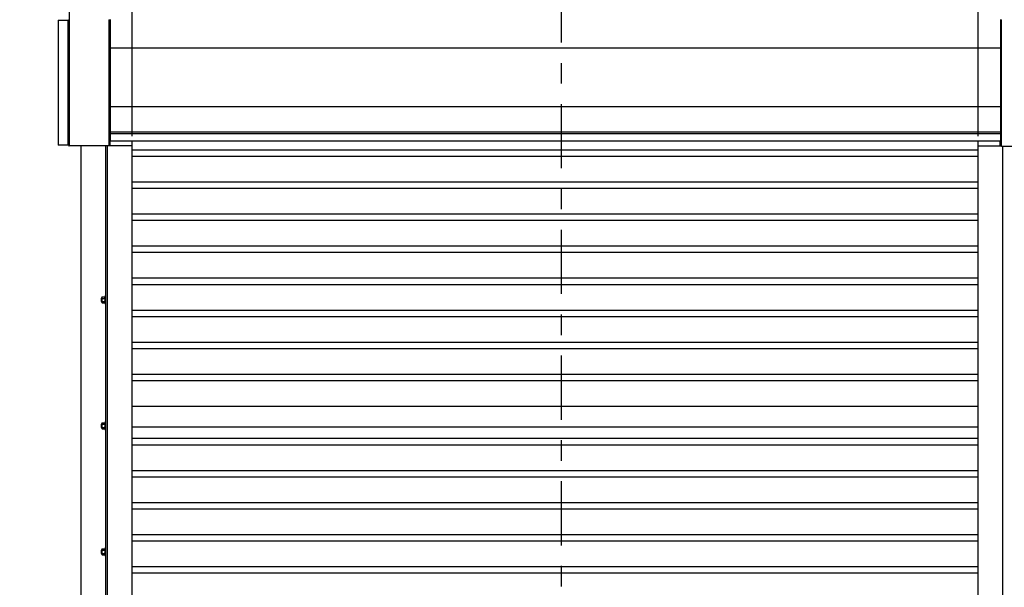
# Model space of a CAD drawing. Header units: inches. Extents: x 170 to 312, y 215 to 248.
# Tile 146 of 256: x 225.81 to 230.61, y 242.15 to 244.91. Entities that reach past the tile are written whole.
import ezdxf

# ---------------------------------------------------------------- set-up
doc = ezdxf.new("R2010")
doc.units = ezdxf.units.IN
doc.header["$LTSCALE"] = 0.25
doc.header["$MEASUREMENT"] = 0
doc.linetypes.add('CENTER', pattern=[2, 1.25, -0.25, 0.25, -0.25])
for name, color, linetype in [('ANNOTATIONS', 1, 'Continuous'), ('MOTOR RH', 7, 'Continuous'), ('SECTION CUTS', 6, 'CENTER')]:
    doc.layers.add(name, color=color, linetype=linetype)
doc.styles.add('ARIAL', font='arial.ttf', dxfattribs={"height": 0.09375})
doc.dimstyles.new('STANDARD$0', dxfattribs={"dimtxt": 0.09375, "dimasz": 0.09375, "dimexe": 0.03125, "dimexo": 0.046875, "dimgap": 0.09, "dimtad": 0, "dimtih": 1, "dimtoh": 1, "dimdec": 4, "dimzin": 0, "dimdsep": 46, "dimtxsty": 'ARIAL', "dimcen": 0.09, "dimadec": 0, "dimazin": 0, "dimtfac": 1, "dimtdec": 4, "dimtofl": 0, "dimtmove": 0, "dimatfit": 1, "dimfxl": 1, "dimtolj": 1, "dimtzin": 0, "dimarcsym": 0})

# ---------------------------------------------------------------- blocks, each defined once
blk = doc.blocks.new('*D46')
at = {"layer": 'ANNOTATIONS', "color": 0, "lineweight": -2, "transparency": 16777216}
for p, q in [((230.3869, 245.1488), (230.2931, 245.1488)), ((230.4806, 244.3469), (230.4806, 245.1801)), ((230.9866, 244.959), (230.9866, 245.1801)), ((231.0803, 245.1488), (231.1741, 245.1488))]:
    blk.add_line(p, q, dxfattribs=at)
at = {"layer": 'ANNOTATIONS', "color": 0, "transparency": 16777216}
for points in [[(230.3869, 245.1644), (230.3869, 245.1332), (230.4806, 245.1488)], [(231.0803, 245.1644), (231.0803, 245.1332), (230.9866, 245.1488)]]:
    blk.add_solid(points, dxfattribs=at)
at = {"layer": 'defpoints', "color": 0, "transparency": 16777216}
for p in [(230.9866, 245.1488), (230.9866, 244.9122), (230.4806, 244.3)]:
    blk.add_point(p, dxfattribs=at)
at = {"layer": 'ANNOTATIONS', "color": 0, "transparency": 16777216, "insert": (230.7336, 245.1488), "char_height": 0.09375, "attachment_point": 5, "style": 'ARIAL'}
blk.add_mtext('\\A1;1\'-6"', dxfattribs=at)
blk = doc.blocks.new('*D47')
at = {"layer": 'ANNOTATIONS', "color": 0, "lineweight": -2, "transparency": 16777216}
for p, q in [((225.9002, 245.1488), (225.8064, 245.1488)), ((225.9939, 244.9594), (225.9939, 245.1801)), ((226.3541, 244.3469), (226.3541, 245.1801)), ((226.4479, 245.1488), (226.5416, 245.1488))]:
    blk.add_line(p, q, dxfattribs=at)
at = {"layer": 'ANNOTATIONS', "color": 0, "transparency": 16777216}
for points in [[(225.9002, 245.1644), (225.9002, 245.1332), (225.9939, 245.1488)], [(226.4479, 245.1644), (226.4479, 245.1332), (226.3541, 245.1488)]]:
    blk.add_solid(points, dxfattribs=at)
at = {"layer": 'defpoints', "color": 0, "transparency": 16777216}
for p in [(226.3541, 245.1488), (225.9939, 244.9125), (226.3541, 244.3)]:
    blk.add_point(p, dxfattribs=at)
at = {"layer": 'ANNOTATIONS', "color": 0, "transparency": 16777216, "insert": (226.174, 245.1488), "char_height": 0.09375, "attachment_point": 5, "style": 'ARIAL'}
blk.add_mtext('\\A1;1\'-0"', dxfattribs=at)

msp = doc.modelspace()

# ---------------------------------------------------------------- linework, layer by layer
at = {"layer": 'MOTOR RH'}
for p, q in [((226.04722, 244.96582), (226.04722, 244.30293)), ((225.99393, 244.91253), (226.04722, 244.91253)), ((226.04188, 244.91253), (226.04188, 244.30293)), ((226.04509, 244.30293), (226.04509, 244.91253)), ((226.24118, 244.91466), (226.24118, 244.3)), ((226.24118, 244.91386), (226.24967, 244.91386)), ((226.24967, 244.32505), (226.24967, 244.91519)), ((230.58932, 244.91519), (230.58932, 244.32505)), ((230.58932, 244.91386), (230.59358, 244.91386)), ((230.59358, 244.29919), (230.59358, 244.91466)), ((230.58932, 244.7758), (226.24967, 244.7758)), ((230.58932, 244.48955), (226.24967, 244.48955)), ((226.24118, 244.3685), (226.24967, 244.3685)), ((226.24459, 244.31279), (226.24459, 244.35542)), ((226.24459, 244.34775), (226.24756, 244.34775)), ((226.24459, 244.33604), (226.24756, 244.33604)), ((226.24756, 244.3), (226.24756, 244.3685)), ((226.24967, 244.3664), (226.24756, 244.3664)), ((230.58932, 244.36687), (226.24967, 244.36687)), ((226.35413, 240.10529), (226.35413, 244.32505)), ((230.48063, 240.10529), (230.48063, 244.32505)), ((230.5872, 244.3), (230.5872, 244.32505)), ((230.58932, 244.3685), (230.59358, 244.3685)), ((230.59017, 244.34874), (230.58932, 244.34874)), ((230.59017, 244.3431), (230.58932, 244.3431)), ((230.59017, 244.32846), (230.58932, 244.32846)), ((230.59017, 244.31279), (230.59017, 244.35542)), ((226.04721, 244.30293), (225.99393, 244.30293)), ((226.35413, 244.3), (226.04897, 244.3)), ((226.10688, 240.10529), (226.10688, 244.3)), ((226.22624, 240.38253), (226.22624, 244.3)), ((226.23477, 240.38253), (226.23477, 244.3)), ((226.24459, 244.32239), (226.24756, 244.32239)), ((226.24459, 244.32045), (226.24756, 244.32045)), ((226.35413, 244.28138), (230.48063, 244.28138)), ((230.48063, 244.3), (230.59358, 244.3)), ((230.59017, 244.31946), (230.5872, 244.31946)), ((230.59358, 244.29919), (230.93291, 244.29919)), ((230.59999, 240.38253), (230.59999, 244.29919)), ((226.35413, 244.25013), (230.48063, 244.25013)), ((226.35413, 244.12513), (230.48063, 244.12513)), ((226.35413, 244.09388), (230.48063, 244.09388)), ((226.35413, 243.96888), (230.48063, 243.96888)), ((226.35413, 243.93763), (230.48063, 243.93763)), ((226.35413, 243.81263), (230.48063, 243.81263)), ((226.35413, 243.78138), (230.48063, 243.78138)), ((226.35413, 243.65638), (230.48063, 243.65638)), ((226.35413, 243.62513), (230.48063, 243.62513)), ((226.20408, 243.55724), (226.20408, 243.54221)), ((226.20509, 243.55825), (226.20509, 243.5412)), ((226.20755, 243.56251), (226.20755, 243.53694)), ((226.20925, 243.56449), (226.22112, 243.56449)), ((226.20925, 243.55711), (226.22112, 243.55711)), ((226.22283, 243.57104), (226.22283, 243.52841)), ((226.22283, 243.55825), (226.22283, 243.5608)), ((226.20925, 243.54234), (226.22112, 243.54234)), ((226.20925, 243.53496), (226.22112, 243.53496)), ((226.35413, 243.50013), (230.48063, 243.50013)), ((226.35413, 243.46888), (230.48063, 243.46888)), ((226.35413, 243.34388), (230.48063, 243.34388)), ((226.35413, 243.31263), (230.48063, 243.31263)), ((226.35413, 243.18763), (230.48063, 243.18763)), ((226.35413, 243.15638), (230.48063, 243.15638)), ((226.35413, 243.03138), (230.48063, 243.03138)), ((226.20408, 242.94338), (226.20408, 242.92835)), ((226.20509, 242.94439), (226.20509, 242.92734)), ((226.20755, 242.94865), (226.20755, 242.92308)), ((226.20925, 242.95063), (226.22112, 242.95063)), ((226.20925, 242.94325), (226.22112, 242.94325)), ((226.22283, 242.95718), (226.22283, 242.91455)), ((226.22283, 242.94439), (226.22283, 242.94694)), ((226.20925, 242.92848), (226.22112, 242.92848)), ((226.20925, 242.9211), (226.22112, 242.9211)), ((226.35413, 242.93098), (230.48063, 242.93098)), ((226.35413, 242.87513), (230.48063, 242.87513)), ((226.35413, 242.84388), (230.48063, 242.84388)), ((226.35413, 242.71888), (230.48063, 242.71888)), ((226.35413, 242.68763), (230.48063, 242.68763)), ((226.35413, 242.56263), (230.48063, 242.56263)), ((226.35413, 242.53138), (230.48063, 242.53138)), ((226.35413, 242.40638), (230.48063, 242.40638)), ((226.35413, 242.37513), (230.48063, 242.37513)), ((226.20408, 242.32952), (226.20408, 242.3145)), ((226.20509, 242.33053), (226.20509, 242.31348)), ((226.20755, 242.3348), (226.20755, 242.30922)), ((226.20925, 242.33677), (226.22112, 242.33677)), ((226.20925, 242.32939), (226.22112, 242.32939)), ((226.20925, 242.31462), (226.22112, 242.31462)), ((226.22283, 242.34332), (226.22283, 242.30069)), ((226.22283, 242.33053), (226.22283, 242.33308)), ((226.20925, 242.30724), (226.22112, 242.30724)), ((226.35413, 242.25013), (230.48063, 242.25013)), ((226.35413, 242.21888), (230.48063, 242.21888))]:
    msp.add_line(p, q, dxfattribs=at)
for radius in [0.00213, 0.00133]:
    msp.add_arc((226.04722, 244.91253), radius, 90, 180, dxfattribs=at)
for points in [[(225.99393, 244.91253), (225.99393, 244.30293)], [(226.24459, 244.35542), (226.24118, 244.35542)], [(230.58932, 244.35929), (226.24967, 244.35929)], [(226.24967, 244.32505), (230.58932, 244.32505)], [(230.59358, 244.35542), (230.59017, 244.35542)], [(226.24118, 244.31279), (226.24459, 244.31279)], [(230.59017, 244.31279), (230.59358, 244.31279)], [(226.20509, 243.55825), (226.20408, 243.55724)], [(226.20755, 243.55825), (226.20509, 243.55825)], [(226.20925, 243.56449), (226.20755, 243.56251)], [(226.22283, 243.56251), (226.22112, 243.56449)], [(226.22624, 243.57104), (226.22283, 243.57104)], [(226.20408, 243.54221), (226.20509, 243.5412)], [(226.20509, 243.5412), (226.20755, 243.5412)], [(226.20755, 243.53694), (226.20925, 243.53496)], [(226.22112, 243.53496), (226.22283, 243.53694)], [(226.22283, 243.5412), (226.22283, 243.5412)], [(226.22283, 243.52841), (226.22624, 243.52841)], [(226.20509, 242.94439), (226.20408, 242.94338)], [(226.20755, 242.94439), (226.20509, 242.94439)], [(226.20925, 242.95063), (226.20755, 242.94865)], [(226.22283, 242.94865), (226.22112, 242.95063)], [(226.22624, 242.95718), (226.22283, 242.95718)], [(226.20408, 242.92835), (226.20509, 242.92734)], [(226.20509, 242.92734), (226.20755, 242.92734)], [(226.20755, 242.92308), (226.20925, 242.9211)], [(226.22112, 242.9211), (226.22283, 242.92308)], [(226.22283, 242.92734), (226.22283, 242.92734)], [(226.22283, 242.91455), (226.22624, 242.91455)], [(226.20509, 242.33053), (226.20408, 242.32952)], [(226.20408, 242.3145), (226.20509, 242.31348)], [(226.20755, 242.33053), (226.20509, 242.33053)], [(226.20509, 242.31348), (226.20755, 242.31348)], [(226.20925, 242.33677), (226.20755, 242.3348)], [(226.20755, 242.30922), (226.20925, 242.30724)], [(226.22283, 242.3348), (226.22112, 242.33677)], [(226.22112, 242.30724), (226.22283, 242.30922)], [(226.22624, 242.34332), (226.22283, 242.34332)], [(226.22283, 242.31348), (226.22283, 242.31348)], [(226.22283, 242.30069), (226.22624, 242.30069)]]:
    msp.add_open_spline(points, degree=1, dxfattribs=at)
for points, knots in [([(226.04509, 244.30293), (226.04512, 244.30258), (226.0452, 244.30187), (226.04578, 244.30095), (226.04662, 244.30029), (226.04742, 244.30002), (226.0479, 244.3), (226.04802, 244.3)], [0, 0, 0, 0, 0.2297562, 0.4595704, 0.6893926, 0.919238, 1, 1, 1, 1]), ([(226.04897, 244.3), (226.04884, 244.30004), (226.04857, 244.30011), (226.04817, 244.30069), (226.04776, 244.30153), (226.04745, 244.30233), (226.04727, 244.30281), (226.04722, 244.30293)], [0, 0, 0, 0, 0.2297497, 0.4595675, 0.6893808, 0.9192412, 1, 1, 1, 1]), ([(226.20755, 243.5608), (226.20761, 243.56132), (226.20775, 243.56237), (226.20851, 243.56359), (226.20909, 243.56429), (226.20925, 243.56449)], [0, 0, 0, 0, 0.40629469, 0.8272685, 1, 1, 1, 1]), ([(226.20925, 243.55711), (226.20881, 243.55768), (226.2079, 243.55885), (226.20755, 243.56013), (226.20755, 243.56078), (226.20755, 243.5608)], [0, 0, 0, 0, 0.4843315, 0.9863252, 1, 1, 1, 1]), ([(226.20755, 243.54973), (226.20755, 243.54989), (226.20756, 243.551), (226.20784, 243.55307), (226.20853, 243.55535), (226.20907, 243.55667), (226.20925, 243.55711)], [0, 0, 0, 0, 0.0665352, 0.4352862, 0.8145477, 1, 1, 1, 1]), ([(226.22283, 243.5608), (226.22276, 243.56132), (226.22263, 243.56237), (226.22187, 243.56359), (226.22129, 243.56429), (226.22112, 243.56449)], [0, 0, 0, 0, 0.4062869, 0.82727, 1, 1, 1, 1]), ([(226.22112, 243.55711), (226.22157, 243.55768), (226.22248, 243.55885), (226.22283, 243.56013), (226.22283, 243.56078), (226.22283, 243.5608)], [0, 0, 0, 0, 0.4843418, 0.9863253, 1, 1, 1, 1]), ([(226.22283, 243.54973), (226.22283, 243.54989), (226.22281, 243.551), (226.22253, 243.55307), (226.22185, 243.55535), (226.2213, 243.55667), (226.22112, 243.55711)], [0, 0, 0, 0, 0.0665352, 0.4352862, 0.8145477, 1, 1, 1, 1]), ([(226.20925, 243.54234), (226.209, 243.54297), (226.2084, 243.54445), (226.20771, 243.54691), (226.2076, 243.54878), (226.20755, 243.54973)], [0, 0, 0, 0, 0.2654613, 0.6280785, 1, 1, 1, 1]), ([(226.20755, 243.53865), (226.20761, 243.53917), (226.20775, 243.54022), (226.20851, 243.54144), (226.20909, 243.54214), (226.20925, 243.54234)], [0, 0, 0, 0, 0.4062945, 0.8272686, 1, 1, 1, 1]), ([(226.20925, 243.53496), (226.20881, 243.53553), (226.2079, 243.5367), (226.20755, 243.53798), (226.20755, 243.53863), (226.20755, 243.53865)], [0, 0, 0, 0, 0.4843323, 0.9863252, 1, 1, 1, 1]), ([(226.22112, 243.54234), (226.22138, 243.54297), (226.22198, 243.54445), (226.22267, 243.54691), (226.22277, 243.54878), (226.22283, 243.54973)], [0, 0, 0, 0, 0.2654595, 0.6280849, 1, 1, 1, 1]), ([(226.22283, 243.53865), (226.22276, 243.53917), (226.22263, 243.54022), (226.22187, 243.54144), (226.22129, 243.54214), (226.22112, 243.54234)], [0, 0, 0, 0, 0.40628648, 0.82726969, 1, 1, 1, 1]), ([(226.22112, 243.53496), (226.22157, 243.53553), (226.22248, 243.5367), (226.22283, 243.53798), (226.22283, 243.53863), (226.22283, 243.53865)], [0, 0, 0, 0, 0.4843415, 0.9863242, 1, 1, 1, 1]), ([(226.20755, 242.94694), (226.20761, 242.94746), (226.20775, 242.94851), (226.20851, 242.94973), (226.20909, 242.95043), (226.20925, 242.95063)], [0, 0, 0, 0, 0.40629469, 0.8272685, 1, 1, 1, 1]), ([(226.20925, 242.94325), (226.20881, 242.94382), (226.2079, 242.94499), (226.20755, 242.94627), (226.20755, 242.94692), (226.20755, 242.94694)], [0, 0, 0, 0, 0.4843315, 0.9863252, 1, 1, 1, 1]), ([(226.20755, 242.93587), (226.20755, 242.93603), (226.20756, 242.93714), (226.20784, 242.93921), (226.20853, 242.94149), (226.20907, 242.94281), (226.20925, 242.94325)], [0, 0, 0, 0, 0.0665352, 0.4352862, 0.8145477, 1, 1, 1, 1]), ([(226.20925, 242.92848), (226.209, 242.92911), (226.2084, 242.93059), (226.20771, 242.93305), (226.2076, 242.93492), (226.20755, 242.93587)], [0, 0, 0, 0, 0.2654613, 0.6280785, 1, 1, 1, 1]), ([(226.22283, 242.94694), (226.22276, 242.94746), (226.22263, 242.94851), (226.22187, 242.94973), (226.22129, 242.95043), (226.22112, 242.95063)], [0, 0, 0, 0, 0.4062869, 0.82727, 1, 1, 1, 1]), ([(226.22112, 242.94325), (226.22157, 242.94382), (226.22248, 242.94499), (226.22283, 242.94627), (226.22283, 242.94692), (226.22283, 242.94694)], [0, 0, 0, 0, 0.4843418, 0.9863253, 1, 1, 1, 1]), ([(226.22283, 242.93587), (226.22283, 242.93603), (226.22281, 242.93714), (226.22253, 242.93921), (226.22185, 242.94149), (226.2213, 242.94281), (226.22112, 242.94325)], [0, 0, 0, 0, 0.0665352, 0.4352862, 0.8145477, 1, 1, 1, 1]), ([(226.22112, 242.92848), (226.22138, 242.92911), (226.22198, 242.93059), (226.22267, 242.93305), (226.22277, 242.93492), (226.22283, 242.93587)], [0, 0, 0, 0, 0.2654595, 0.6280849, 1, 1, 1, 1]), ([(226.20755, 242.92479), (226.20761, 242.92531), (226.20775, 242.92636), (226.20851, 242.92758), (226.20909, 242.92828), (226.20925, 242.92848)], [0, 0, 0, 0, 0.4062945, 0.8272686, 1, 1, 1, 1]), ([(226.20925, 242.9211), (226.20881, 242.92167), (226.2079, 242.92284), (226.20755, 242.92412), (226.20755, 242.92477), (226.20755, 242.92479)], [0, 0, 0, 0, 0.4843323, 0.9863252, 1, 1, 1, 1]), ([(226.22283, 242.92479), (226.22276, 242.92531), (226.22263, 242.92636), (226.22187, 242.92758), (226.22129, 242.92828), (226.22112, 242.92848)], [0, 0, 0, 0, 0.40628648, 0.82726969, 1, 1, 1, 1]), ([(226.22112, 242.9211), (226.22157, 242.92167), (226.22248, 242.92284), (226.22283, 242.92412), (226.22283, 242.92477), (226.22283, 242.92479)], [0, 0, 0, 0, 0.4843415, 0.9863242, 1, 1, 1, 1]), ([(226.20755, 242.33308), (226.20761, 242.3336), (226.20775, 242.33465), (226.20851, 242.33587), (226.20909, 242.33657), (226.20925, 242.33677)], [0, 0, 0, 0, 0.40629469, 0.8272685, 1, 1, 1, 1]), ([(226.20925, 242.32939), (226.20881, 242.32996), (226.2079, 242.33113), (226.20755, 242.33241), (226.20755, 242.33306), (226.20755, 242.33308)], [0, 0, 0, 0, 0.4843315, 0.9863252, 1, 1, 1, 1]), ([(226.20755, 242.32201), (226.20755, 242.32218), (226.20756, 242.32328), (226.20784, 242.32535), (226.20853, 242.32763), (226.20907, 242.32895), (226.20925, 242.32939)], [0, 0, 0, 0, 0.0665352, 0.4352862, 0.8145477, 1, 1, 1, 1]), ([(226.20925, 242.31462), (226.209, 242.31525), (226.2084, 242.31673), (226.20771, 242.31919), (226.2076, 242.32106), (226.20755, 242.32201)], [0, 0, 0, 0, 0.2654613, 0.6280785, 1, 1, 1, 1]), ([(226.20755, 242.31093), (226.20761, 242.31145), (226.20775, 242.3125), (226.20851, 242.31372), (226.20909, 242.31442), (226.20925, 242.31462)], [0, 0, 0, 0, 0.4062945, 0.8272686, 1, 1, 1, 1]), ([(226.20925, 242.30724), (226.20881, 242.30781), (226.2079, 242.30898), (226.20755, 242.31026), (226.20755, 242.31091), (226.20755, 242.31093)], [0, 0, 0, 0, 0.4843323, 0.9863252, 1, 1, 1, 1]), ([(226.22283, 242.33308), (226.22276, 242.3336), (226.22263, 242.33465), (226.22187, 242.33587), (226.22129, 242.33657), (226.22112, 242.33677)], [0, 0, 0, 0, 0.4062869, 0.82727, 1, 1, 1, 1]), ([(226.22112, 242.32939), (226.22157, 242.32996), (226.22248, 242.33113), (226.22283, 242.33241), (226.22283, 242.33306), (226.22283, 242.33308)], [0, 0, 0, 0, 0.4843418, 0.9863253, 1, 1, 1, 1]), ([(226.22283, 242.32201), (226.22283, 242.32218), (226.22281, 242.32328), (226.22253, 242.32535), (226.22185, 242.32763), (226.2213, 242.32895), (226.22112, 242.32939)], [0, 0, 0, 0, 0.0665352, 0.4352862, 0.8145477, 1, 1, 1, 1]), ([(226.22112, 242.31462), (226.22138, 242.31525), (226.22198, 242.31673), (226.22267, 242.31919), (226.22277, 242.32106), (226.22283, 242.32201)], [0, 0, 0, 0, 0.2654595, 0.6280849, 1, 1, 1, 1]), ([(226.22283, 242.31093), (226.22276, 242.31145), (226.22263, 242.3125), (226.22187, 242.31372), (226.22129, 242.31442), (226.22112, 242.31462)], [0, 0, 0, 0, 0.40628648, 0.82726969, 1, 1, 1, 1]), ([(226.22112, 242.30724), (226.22157, 242.30781), (226.22248, 242.30898), (226.22283, 242.31026), (226.22283, 242.31091), (226.22283, 242.31093)], [0, 0, 0, 0, 0.4843415, 0.9863242, 1, 1, 1, 1])]:
    msp.add_open_spline(points, degree=3, knots=knots, dxfattribs=at)
at = {"layer": 'SECTION CUTS'}
msp.add_line((228.44834, 239.90334), (228.44834, 245.11861), dxfattribs=at)

# ---------------------------------------------------------------- dimensions: what is measured, and where the dimension line sits
at = {"layer": 'ANNOTATIONS'}
for base, p1, p2, text, picture, middle in [((226.35413, 245.14882), (225.99393, 244.91253), (226.35413, 244.3), '1\'-0"', '*D47', (226.17403, 245.14882)), ((230.98657, 245.14882), (230.48063, 244.3), (230.98657, 244.91215), '1\'-6"', '*D46', (230.7336, 245.14882))]:
    dim = msp.add_linear_dim(base=base, p1=p1, p2=p2, text=text, dimstyle='STANDARD$0', dxfattribs=at)
    dim.commit()
    dim.dimension.update_dxf_attribs({"geometry": picture, "text_midpoint": middle, "dimtype": 160})

doc.saveas('drawing.dxf')
